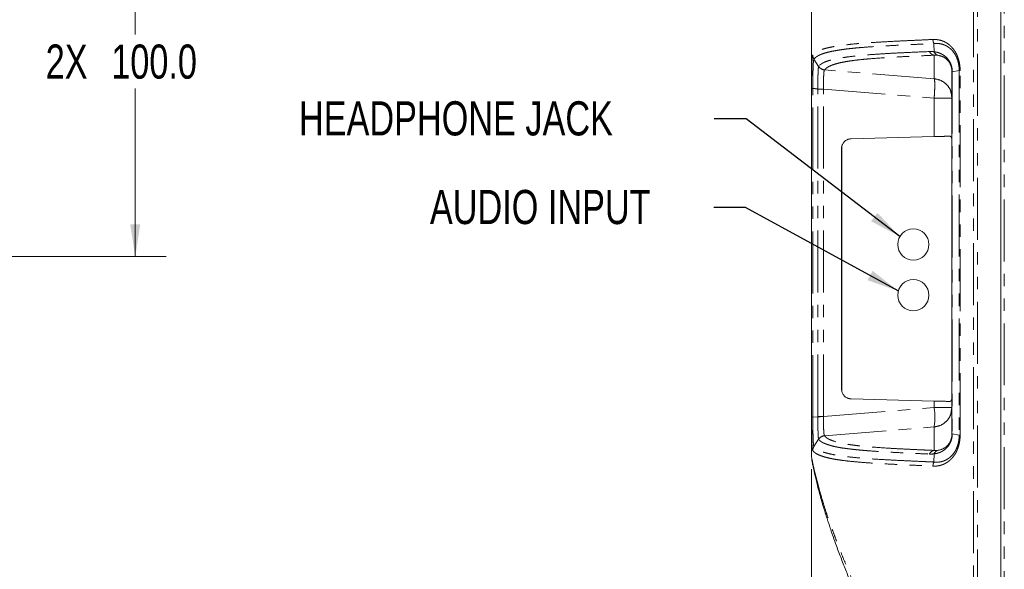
# Model space of a CAD drawing. Header units: millimetres. Extents: x 19 to 844, y 7 to 552.
# Tile 124 of 177: x 320 to 421, y 255 to 311. Entities that reach past the tile are written whole.
import ezdxf

# ---------------------------------------------------------------- set-up
doc = ezdxf.new("R2010")
doc.units = ezdxf.units.MM
doc.linetypes.add('PHANTOM', pattern=[12.7, 6.35, -1.27, 1.27, -1.27, 1.27, -1.27])
doc.styles.add('SLDTEXTSTYLE0', font='TXT', dxfattribs={"width": 0.75})
doc.dimstyles.new('SLDDIMSTYLE0', dxfattribs={"dimtxt": 3.5, "dimasz": 3.302, "dimexe": 0, "dimexo": 0.0625, "dimgap": 0.875, "dimtad": 0, "dimtih": 1, "dimtoh": 1, "dimdec": 1, "dimlfac": 2.5, "dimrnd": 1e-09, "dimzin": 4, "dimdsep": 46, "dimtxsty": 'SLDTEXTSTYLE0', "dimsah": 1, "dimcen": 0.09, "dimadec": 0, "dimazin": 1, "dimtfac": 1, "dimtdec": 1, "dimtofl": 0, "dimtmove": 0, "dimatfit": 3, "dimfxl": 0, "dimfrac": 2, "dimtolj": 1, "dimtzin": 12, "dimarcsym": 0})
doc.dimstyles.new('SLDDIMSTYLE1', dxfattribs={"dimtxt": 3.5, "dimasz": 3.302, "dimexe": 0, "dimexo": 0.0625, "dimgap": 0.875, "dimtad": 0, "dimtih": 1, "dimtoh": 1, "dimdec": 1, "dimlfac": 2.5, "dimrnd": 1e-09, "dimzin": 12, "dimdsep": 46, "dimtxsty": 'SLDTEXTSTYLE0', "dimsah": 1, "dimcen": 0.09, "dimadec": 0, "dimazin": 3, "dimtfac": 1, "dimtdec": 1, "dimtofl": 0, "dimtmove": 0, "dimatfit": 3, "dimfxl": 0, "dimfrac": 2, "dimtolj": 1, "dimtzin": 12, "dimarcsym": 0})
doc.dimstyles.new('SLDDIMSTYLE2', dxfattribs={"dimtxt": 0.18, "dimasz": 3.302, "dimexe": 0, "dimexo": 0.0625, "dimgap": 0, "dimtad": 0, "dimtih": 1, "dimtoh": 1, "dimdec": 0, "dimrnd": 1e-09, "dimzin": 0, "dimdsep": 46, "dimtxsty": 'Standard', "dimsah": 1, "dimcen": 0.09, "dimadec": 0, "dimazin": 0, "dimtfac": 3.302, "dimtdec": 0, "dimtofl": 0, "dimtmove": 0, "dimatfit": 3, "dimfxl": 0, "dimfrac": 2, "dimtolj": 1, "dimtzin": 0, "dimarcsym": 0})

# ---------------------------------------------------------------- blocks, each defined once
blk = doc.blocks.new('_D_11')
at = {"color": 7, "linetype": 'Continuous', "lineweight": 0}
for p, q in [((400.81, 265.38), (400.81, 186.11)), ((362.48, 199.44), (362.48, 186.11)), ((362.48, 189.28), (377.12, 189.28)), ((400.81, 189.28), (386.17, 189.28))]:
    blk.add_line(p, q, dxfattribs=at)
for points in [[(362.48, 189.28), (365.78, 188.77), (365.78, 189.79)], [(400.81, 189.28), (397.5, 189.79), (397.5, 188.77)]]:
    blk.add_solid(points, dxfattribs=at)
at = {"color": 7, "linetype": 'Continuous', "lineweight": 0, "insert": (377.12, 191.01), "char_height": 3.5, "attachment_point": 1, "style": 'SLDTEXTSTYLE0'}
blk.add_mtext('95.8', dxfattribs=at)
blk = doc.blocks.new('_D_15')
at = {"color": 7, "linetype": 'Continuous', "lineweight": 0}
for p, q in [((209.83, 327.17), (334.65, 327.17)), ((331.48, 327.17), (331.48, 309.95)), ((331.48, 287.17), (331.48, 304.39)), ((209.83, 287.17), (334.65, 287.17))]:
    blk.add_line(p, q, dxfattribs=at)
for points in [[(331.48, 327.17), (330.97, 323.87), (331.99, 323.87)], [(331.48, 287.17), (331.99, 290.47), (330.97, 290.47)]]:
    blk.add_solid(points, dxfattribs=at)
at = {"color": 7, "linetype": 'Continuous', "lineweight": 0, "char_height": 3.5, "attachment_point": 1, "style": 'SLDTEXTSTYLE0'}
for s, insert in [('2X', (322.3, 308.91)), ('100.0', (329.02, 308.91))]:
    blk.add_mtext(s, dxfattribs=dict(at, insert=insert))

msp = doc.modelspace()

# ---------------------------------------------------------------- linework, layer by layer
at = {"color": 7, "linetype": 'Continuous', "lineweight": 15}
for p, q in [((420.206, 377.662), (420.206, 223.186)), ((400.806, 266.653), (400.806, 326.649)), ((415.206, 306.11), (415.206, 269.018)), ((415.206, 303.424), (415.108, 303.943)), ((413.38, 299.472), (404.86, 299.249)), ((403.886, 298.25), (403.886, 273.598)), ((403.926, 273.333), (403.926, 298.515)), ((404.86, 272.598), (413.38, 272.375)), ((415.137, 271.335), (415.206, 271.703)), ((415.206, 271.702), (415.206, 272.257)), ((400.895, 266.188), (400.806, 266.653))]:
    msp.add_line(p, q, dxfattribs=at)
at = {"color": 8, "linetype": 'PHANTOM', "lineweight": 0}
for p, q in [((420.571, 223.186), (420.571, 377.662)), ((417.425, 326.648), (417.424, 225.377)), ((417.808, 225.402), (417.808, 326.648)), ((413.36, 309.005), (413.375, 308.162)), ((401.535, 306.672), (401.06, 307.409)), ((413.38, 307.815), (413.38, 305.409)), ((413.38, 305.409), (402.144, 306.31)), ((415.238, 306.125), (415.237, 269.003)), ((415.947, 306.243), (415.238, 306.125)), ((415.947, 306.243), (415.947, 268.885)), ((416.042, 268.885), (416.042, 306.243)), ((400.818, 304.419), (400.818, 270.709)), ((400.949, 270.709), (400.949, 304.419)), ((401.445, 270.794), (401.445, 304.339)), ((402.043, 304.333), (413.38, 303.424)), ((402.044, 270.794), (402.043, 304.333)), ((413.38, 303.424), (413.38, 299.472)), ((402.044, 270.794), (413.38, 271.703)), ((413.38, 272.375), (413.38, 271.703)), ((400.949, 270.709), (401.445, 270.747)), ((402.145, 268.818), (413.38, 269.718)), ((413.38, 267.313), (413.38, 269.718)), ((415.237, 269.003), (415.947, 268.885)), ((401.061, 267.718), (401.536, 268.456)), ((413.36, 266.122), (413.375, 266.965))]:
    msp.add_line(p, q, dxfattribs=at)
at = {"color": 7, "linetype": 'Continuous', "lineweight": 15}
for centre in [(411.246, 288.424), (411.246, 283.224)]:
    msp.add_circle(centre, 1.6, dxfattribs=at)
at = {"color": 8, "linetype": 'PHANTOM', "lineweight": 0}
msp.add_arc((406.411, 270.711), 7.039, 351.89564, 8.10427, dxfattribs=at)
for points, knots in [([(413.255, 309.425), (412.886, 309.409), (412.125, 309.375), (410.938, 309.319), (409.701, 309.26), (408.43, 309.196), (407.324, 309.133), (406.354, 309.068), (405.534, 309.003), (404.671, 308.918), (403.916, 308.827), (403.251, 308.729), (402.83, 308.651), (402.508, 308.58), (402.232, 308.513), (401.867, 308.406), (401.582, 308.295), (401.382, 308.194), (401.268, 308.129), (401.166, 308.059), (401.075, 307.987), (400.997, 307.911), (400.956, 307.86), (400.935, 307.834)], [0, 0, 0, 0, 0.0599434, 0.1238224, 0.1933479, 0.263033, 0.3370973, 0.3861121, 0.4403994, 0.4954087, 0.5653259, 0.6143336, 0.6684681, 0.6900238, 0.7202422, 0.7663203, 0.8369283, 0.8621864, 0.8882148, 0.915011, 0.9425741, 0.9709042, 1, 1, 1, 1]), ([(401.06, 307.409), (401.071, 307.424), (401.092, 307.452), (401.13, 307.495), (401.172, 307.537), (401.218, 307.579), (401.269, 307.62), (401.326, 307.661), (401.386, 307.701), (401.462, 307.746), (401.583, 307.811), (401.771, 307.897), (401.987, 307.976), (402.282, 308.068), (402.67, 308.168), (403.281, 308.288), (403.995, 308.4), (404.713, 308.49), (405.394, 308.559), (406.11, 308.62), (407.033, 308.687), (408.186, 308.758), (409.342, 308.82), (410.416, 308.873), (411.394, 308.918), (412.236, 308.955), (412.892, 308.984), (413.219, 308.999), (413.36, 309.005)], [0, 0, 0, 0, 0.0156329, 0.0312671, 0.0469023, 0.0625382, 0.0781748, 0.093812, 0.10945, 0.1250888, 0.147537, 0.1876304, 0.2316255, 0.2501748, 0.3127552, 0.3753617, 0.4379574, 0.5005045, 0.5413221, 0.5821252, 0.6433466, 0.7147871, 0.7861791, 0.8396695, 0.8931297, 0.9465706, 0.9769907, 1, 1, 1, 1]), ([(416.042, 306.243), (416.042, 306.274), (416.041, 306.341), (416.037, 306.45), (416.03, 306.584), (416.014, 306.739), (415.99, 306.911), (415.956, 307.085), (415.898, 307.318), (415.829, 307.54), (415.753, 307.744), (415.681, 307.919), (415.601, 308.075), (415.511, 308.216), (415.403, 308.368), (415.252, 308.558), (415.058, 308.769), (414.856, 308.942), (414.653, 309.075), (414.447, 309.189), (414.219, 309.288), (414.015, 309.348), (413.817, 309.39), (413.645, 309.415), (413.471, 309.427), (413.343, 309.428), (413.278, 309.426), (413.255, 309.425)], [0, 0, 0, 0, 0.014063, 0.0303581, 0.0488805, 0.0749497, 0.101007, 0.1289626, 0.1581149, 0.2165552, 0.2439671, 0.2690991, 0.3159779, 0.3403606, 0.3670496, 0.4278567, 0.4922822, 0.5536161, 0.611841, 0.6692446, 0.7309655, 0.8048513, 0.8387098, 0.8952242, 0.9463643, 0.9812902, 1, 1, 1, 1]), ([(413.36, 309.005), (413.328, 309.067), (413.301, 309.136), (413.265, 309.278), (413.256, 309.352), (413.255, 309.425)], [0, 0, 0, 0, 0.5, 0.5, 1, 1, 1, 1]), ([(413.36, 309.005), (413.39, 309.008), (413.449, 309.015), (413.539, 309.019), (413.628, 309.021), (413.717, 309.019), (413.894, 309.008), (414.127, 308.97), (414.382, 308.889), (414.617, 308.783), (414.818, 308.663), (415.04, 308.49), (415.28, 308.26), (415.486, 307.977), (415.633, 307.696), (415.709, 307.523), (415.785, 307.317), (415.854, 307.074), (415.901, 306.836), (415.926, 306.646), (415.938, 306.51), (415.946, 306.377), (415.947, 306.288), (415.947, 306.243)], [0, 0, 0, 0, 0.0270473, 0.0540924, 0.0811335, 0.1081695, 0.1351979, 0.2422668, 0.3202346, 0.3695718, 0.4606055, 0.5111247, 0.5882772, 0.7051543, 0.741981, 0.7787002, 0.8137548, 0.8623882, 0.9116057, 0.9356336, 0.9566393, 0.9782821, 1, 1, 1, 1]), ([(412.887, 308.189), (412.088, 308.156), (410.839, 308.104), (409.28, 308.026), (407.945, 307.951), (406.533, 307.855), (405.209, 307.731), (404.292, 307.611), (403.637, 307.505), (403.153, 307.41), (402.824, 307.329), (402.561, 307.255), (402.256, 307.153), (402.009, 307.041), (401.842, 306.942), (401.757, 306.885), (401.676, 306.822), (401.601, 306.753), (401.561, 306.705), (401.54, 306.68)], [0, 0, 0, 0, 0.13836712, 0.21629848, 0.27817839, 0.38400607, 0.49067913, 0.56667976, 0.61650686, 0.67988367, 0.7264007, 0.7434878, 0.79145343, 0.87129057, 0.8930912, 0.91686451, 0.94260867, 0.97032161, 1, 1, 1, 1]), ([(413.375, 308.162), (413.347, 308.166), (413.292, 308.174), (413.214, 308.183), (413.14, 308.188), (413.07, 308.191), (413.005, 308.192), (412.945, 308.191), (412.906, 308.19), (412.887, 308.189)], [0, 0, 0, 0, 0.164634, 0.3219331, 0.471955, 0.614742, 0.7503271, 0.8787386, 1, 1, 1, 1]), ([(413.38, 307.815), (413.284, 307.829), (413.185, 307.87), (413.012, 308.001), (412.939, 308.091), (412.887, 308.189)], [0, 0, 0, 0, 0.5, 0.5, 1, 1, 1, 1]), ([(415.237, 306.125), (415.237, 306.147), (415.237, 306.203), (415.231, 306.305), (415.218, 306.422), (415.199, 306.529), (415.169, 306.661), (415.097, 306.902), (414.973, 307.155), (414.823, 307.374), (414.657, 307.571), (414.464, 307.739), (414.262, 307.874), (414.094, 307.964), (413.926, 308.036), (413.745, 308.095), (413.561, 308.138), (413.437, 308.154), (413.375, 308.162)], [0, 0, 0, 0, 0.0161064, 0.0409472, 0.0745831, 0.1028655, 0.1229566, 0.1781516, 0.2997706, 0.3623386, 0.4240423, 0.5519644, 0.6316944, 0.6945986, 0.7709638, 0.8472644, 0.9235904, 1, 1, 1, 1]), ([(413.729, 307.813), (413.657, 307.838), (413.586, 307.881), (413.463, 308.002), (413.412, 308.078), (413.375, 308.162)], [0, 0, 0, 0, 0.5, 0.5, 1, 1, 1, 1]), ([(400.935, 307.834), (400.934, 307.831), (400.93, 307.825), (400.923, 307.81), (400.915, 307.785), (400.906, 307.75), (400.896, 307.693), (400.884, 307.61), (400.868, 307.45), (400.855, 307.24), (400.845, 306.975), (400.838, 306.749), (400.832, 306.504), (400.826, 306.166), (400.823, 305.799), (400.82, 305.407), (400.819, 305.152), (400.818, 304.935), (400.818, 304.755), (400.818, 304.579), (400.818, 304.464), (400.818, 304.419)], [0, 0, 0, 0, 0.0154985, 0.0383296, 0.0684716, 0.105553, 0.1347399, 0.1981918, 0.2582798, 0.3744986, 0.4353623, 0.4986103, 0.5621666, 0.623926, 0.7425401, 0.8033299, 0.8668588, 0.896386, 0.9326215, 0.9735339, 1, 1, 1, 1]), ([(400.935, 307.834), (400.936, 307.76), (400.946, 307.685), (400.989, 307.541), (401.02, 307.472), (401.06, 307.409)], [0, 0, 0, 0, 0.5, 0.5, 1, 1, 1, 1]), ([(400.949, 304.419), (400.949, 304.456), (400.949, 304.53), (400.949, 304.639), (400.949, 304.744), (400.949, 304.846), (400.949, 304.944), (400.95, 305.038), (400.95, 305.128), (400.95, 305.215), (400.95, 305.298), (400.951, 305.377), (400.951, 305.453), (400.952, 305.615), (400.953, 305.81), (400.956, 306.054), (400.96, 306.263), (400.966, 306.477), (400.973, 306.673), (400.981, 306.848), (400.99, 307.001), (401, 307.112), (401.009, 307.192), (401.016, 307.25), (401.025, 307.304), (401.035, 307.35), (401.047, 307.388), (401.055, 307.402), (401.06, 307.409)], [0, 0, 0, 0, 0.0250428, 0.0493602, 0.0729482, 0.0958044, 0.1179308, 0.1393329, 0.1600156, 0.1799831, 0.1992394, 0.2177877, 0.2356305, 0.2527687, 0.3341578, 0.3788873, 0.4418018, 0.504499, 0.5670945, 0.6295624, 0.6918547, 0.7540558, 0.787583, 0.8240816, 0.8635702, 0.9060568, 0.9515429, 1, 1, 1, 1]), ([(402.144, 306.31), (402.152, 306.32), (402.176, 306.35), (402.23, 306.407), (402.313, 306.481), (402.423, 306.56), (402.58, 306.654), (402.816, 306.766), (403.166, 306.892), (403.573, 307.004), (404.03, 307.104), (404.528, 307.192), (405.121, 307.277), (405.79, 307.356), (406.857, 307.459), (408.115, 307.549), (409.549, 307.632), (410.761, 307.695), (412.05, 307.755), (412.937, 307.795), (413.38, 307.815)], [0, 0, 0, 0, 0.0121004, 0.0351217, 0.069059, 0.1015361, 0.1336293, 0.1894671, 0.2501513, 0.3092721, 0.3571873, 0.4109677, 0.4626667, 0.51911, 0.5755772, 0.7026486, 0.771747, 0.8443824, 0.9221694, 1, 1, 1, 1]), ([(413.729, 307.813), (413.959, 307.764), (414.342, 307.681), (414.799, 307.299), (415.064, 306.9), (415.136, 306.604), (415.157, 306.518)], [0, 0, 0, 0, 0.4246639, 0.7070646, 0.9148728, 1, 1, 1, 1]), ([(401.535, 306.672), (401.534, 306.668), (401.53, 306.659), (401.525, 306.638), (401.52, 306.61), (401.511, 306.55), (401.5, 306.46), (401.49, 306.325), (401.484, 306.206), (401.481, 306.065), (401.476, 305.903), (401.469, 305.726), (401.462, 305.55), (401.456, 305.364), (401.453, 305.166), (401.451, 304.96), (401.449, 304.755), (401.447, 304.553), (401.445, 304.41), (401.445, 304.339)], [0, 0, 0, 0, 0.0250167, 0.0674677, 0.1040566, 0.1327707, 0.2548423, 0.3153394, 0.3724096, 0.4360018, 0.5031452, 0.5706356, 0.6352942, 0.6882631, 0.755534, 0.8223227, 0.8759942, 0.9379987, 1, 1, 1, 1]), ([(402.138, 306.304), (402.021, 306.315), (401.9, 306.354), (401.688, 306.483), (401.598, 306.573), (401.535, 306.672)], [0, 0, 0, 0, 0.5, 0.5, 1, 1, 1, 1]), ([(401.54, 306.68), (401.603, 306.58), (401.693, 306.49), (401.905, 306.36), (402.027, 306.321), (402.144, 306.31)], [0, 0, 0, 0, 0.5, 0.5, 1, 1, 1, 1]), ([(402.043, 304.333), (402.04, 304.575), (402.037, 304.818), (402.039, 305.269), (402.044, 305.478), (402.059, 305.838), (402.069, 305.988), (402.098, 306.208), (402.116, 306.278), (402.138, 306.304)], [0, 0, 0, 0, 0.25, 0.25, 0.5, 0.5, 0.75, 0.75, 1, 1, 1, 1]), ([(415.108, 303.943), (415.098, 304.012), (415.051, 304.324), (414.702, 304.796), (414.115, 305.266), (413.625, 305.362), (413.38, 305.409)], [0, 0, 0, 0, 0.0858022, 0.3905348, 0.6952674, 1, 1, 1, 1]), ([(413.38, 303.424), (413.4, 303.67), (413.415, 303.915), (413.436, 304.373), (413.442, 304.585), (413.442, 304.948), (413.436, 305.098), (413.415, 305.318), (413.4, 305.386), (413.38, 305.409)], [0, 0, 0, 0, 0.25, 0.25, 0.5, 0.5, 0.75, 0.75, 1, 1, 1, 1]), ([(401.445, 304.339), (401.428, 304.342), (401.386, 304.348), (401.323, 304.361), (401.257, 304.373), (401.174, 304.387), (401.072, 304.402), (400.99, 304.413), (400.949, 304.419)], [0, 0, 0, 0, 0.1028189, 0.2538552, 0.3813109, 0.5052729, 0.7518019, 1, 1, 1, 1]), ([(402.043, 304.333), (402.025, 304.333), (401.987, 304.333), (401.932, 304.334), (401.876, 304.334), (401.821, 304.334), (401.767, 304.334), (401.714, 304.335), (401.663, 304.335), (401.614, 304.336), (401.567, 304.337), (401.522, 304.337), (401.481, 304.338), (401.457, 304.339), (401.445, 304.339)], [0, 0, 0, 0, 0.077707, 0.1564365, 0.2361887, 0.3169637, 0.3987617, 0.4815828, 0.565427, 0.6502946, 0.7361856, 0.8231001, 0.9110382, 1, 1, 1, 1]), ([(415.206, 303.424), (415.206, 303.424), (415.16, 303.424), (414.98, 303.424), (414.848, 303.424), (414.513, 303.424), (414.312, 303.424), (413.869, 303.424), (413.627, 303.424), (413.38, 303.424)], [0, 0, 0, 0, 0.25, 0.25, 0.5, 0.5, 0.75, 0.75, 1, 1, 1, 1]), ([(413.38, 271.703), (413.407, 271.703), (413.464, 271.704), (413.547, 271.703), (413.635, 271.703), (413.751, 271.703), (413.898, 271.703), (414.128, 271.703), (414.402, 271.703), (414.679, 271.703), (414.914, 271.703), (415.047, 271.703), (415.119, 271.703), (415.153, 271.703), (415.181, 271.703), (415.202, 271.703), (415.205, 271.703), (415.206, 271.703)], [0, 0, 0, 0, 0.027392, 0.0578853, 0.0849063, 0.1175109, 0.178698, 0.2412635, 0.3694351, 0.5000086, 0.6149564, 0.7587389, 0.796634, 0.8397076, 0.8879605, 0.9413919, 1, 1, 1, 1]), ([(400.818, 270.709), (400.818, 270.67), (400.818, 270.594), (400.818, 270.481), (400.818, 270.371), (400.818, 270.265), (400.819, 270.162), (400.819, 270.062), (400.819, 269.966), (400.82, 269.874), (400.82, 269.785), (400.82, 269.7), (400.821, 269.618), (400.822, 269.435), (400.824, 269.215), (400.827, 268.935), (400.831, 268.693), (400.838, 268.361), (400.848, 268.067), (400.859, 267.825), (400.87, 267.67), (400.882, 267.537), (400.895, 267.446), (400.906, 267.383), (400.916, 267.34), (400.927, 267.31), (400.934, 267.298), (400.936, 267.294)], [0, 0, 0, 0, 0.0227394, 0.0448723, 0.0664019, 0.0873319, 0.1076658, 0.1274064, 0.1465566, 0.1651188, 0.1830941, 0.2004818, 0.2172807, 0.2334897, 0.3141138, 0.3574714, 0.420779, 0.4843726, 0.6083115, 0.6688622, 0.7280994, 0.7908744, 0.8575206, 0.8896613, 0.9274459, 0.9760735, 1, 1, 1, 1]), ([(400.949, 270.709), (400.908, 270.709), (400.876, 270.709), (400.831, 270.709), (400.819, 270.709), (400.818, 270.709)], [0, 0, 0, 0, 0.5, 0.5, 1, 1, 1, 1]), ([(401.061, 267.718), (401.059, 267.722), (401.054, 267.728), (401.047, 267.743), (401.041, 267.761), (401.035, 267.782), (401.03, 267.807), (401.024, 267.834), (401.019, 267.865), (401.014, 267.898), (401.01, 267.933), (401.005, 267.971), (400.999, 268.037), (400.99, 268.142), (400.981, 268.284), (400.973, 268.459), (400.965, 268.69), (400.957, 269.079), (400.953, 269.463), (400.951, 269.785), (400.95, 269.953), (400.95, 270.13), (400.949, 270.316), (400.949, 270.51), (400.949, 270.642), (400.949, 270.709)], [0, 0, 0, 0, 0.0249026, 0.0494175, 0.0735389, 0.0972625, 0.1205853, 0.1435097, 0.1660422, 0.1881888, 0.209955, 0.2313452, 0.2523635, 0.3152264, 0.3781368, 0.421959, 0.5034245, 0.6005507, 0.7526953, 0.7901508, 0.8291057, 0.869585, 0.911583, 0.9550685, 1, 1, 1, 1]), ([(402.044, 270.794), (401.928, 270.787), (401.809, 270.78), (401.599, 270.765), (401.509, 270.756), (401.445, 270.747)], [0, 0, 0, 0, 0.5, 0.5, 1, 1, 1, 1]), ([(401.445, 270.794), (401.511, 270.794), (401.6, 270.794), (401.807, 270.794), (401.924, 270.794), (402.044, 270.794)], [0, 0, 0, 0, 0.5, 0.5, 1, 1, 1, 1]), ([(401.445, 270.747), (401.446, 270.718), (401.446, 270.661), (401.447, 270.575), (401.448, 270.49), (401.449, 270.405), (401.451, 270.292), (401.453, 270.131), (401.455, 269.934), (401.458, 269.737), (401.463, 269.556), (401.469, 269.382), (401.478, 269.155), (401.484, 268.961), (401.492, 268.796), (401.5, 268.692), (401.509, 268.605), (401.516, 268.544), (401.523, 268.503), (401.53, 268.474), (401.534, 268.462), (401.536, 268.456)], [0, 0, 0, 0, 0.0252803, 0.0505546, 0.0758254, 0.1010952, 0.126367, 0.1770249, 0.2467981, 0.3091282, 0.3657784, 0.4293479, 0.4958072, 0.6273962, 0.6800451, 0.7502807, 0.8141056, 0.8731812, 0.9154494, 0.9577125, 1, 1, 1, 1]), ([(402.139, 268.823), (402.117, 268.85), (402.099, 268.92), (402.07, 269.139), (402.06, 269.288), (402.045, 269.648), (402.04, 269.857), (402.038, 270.309), (402.04, 270.552), (402.044, 270.794)], [0, 0, 0, 0, 0.25, 0.25, 0.5, 0.5, 0.75, 0.75, 1, 1, 1, 1]), ([(413.38, 269.718), (413.625, 269.766), (414.114, 269.862), (414.705, 270.331), (415.072, 270.85), (415.12, 271.215), (415.137, 271.335)], [0, 0, 0, 0, 0.2865525, 0.5731052, 0.8596579, 1, 1, 1, 1]), ([(401.536, 268.456), (401.599, 268.555), (401.689, 268.645), (401.901, 268.774), (402.022, 268.812), (402.139, 268.823)], [0, 0, 0, 0, 0.5, 0.5, 1, 1, 1, 1]), ([(402.145, 268.818), (402.028, 268.807), (401.906, 268.768), (401.694, 268.638), (401.604, 268.547), (401.541, 268.448)], [0, 0, 0, 0, 0.5, 0.5, 1, 1, 1, 1]), ([(413.38, 267.313), (413.241, 267.319), (412.946, 267.331), (412.482, 267.351), (411.937, 267.376), (411.338, 267.404), (410.514, 267.444), (409.545, 267.494), (408.141, 267.574), (406.812, 267.67), (405.752, 267.775), (405.033, 267.863), (404.476, 267.946), (403.757, 268.078), (403.195, 268.223), (402.807, 268.366), (402.616, 268.452), (402.485, 268.522), (402.371, 268.595), (402.276, 268.67), (402.2, 268.744), (402.163, 268.793), (402.145, 268.818)], [0, 0, 0, 0, 0.0240757, 0.0510559, 0.080939, 0.1196079, 0.1570303, 0.2281904, 0.2951174, 0.4195986, 0.4951319, 0.5362388, 0.6002679, 0.6497139, 0.7629598, 0.8203652, 0.8488664, 0.8788212, 0.9107651, 0.9416104, 0.9713553, 1, 1, 1, 1]), ([(413.255, 265.703), (413.288, 265.702), (413.353, 265.699), (413.451, 265.701), (413.549, 265.705), (413.67, 265.716), (413.814, 265.737), (413.972, 265.771), (414.117, 265.811), (414.278, 265.865), (414.457, 265.945), (414.658, 266.057), (414.855, 266.186), (415.053, 266.355), (415.245, 266.562), (415.396, 266.75), (415.503, 266.9), (415.593, 267.041), (415.673, 267.196), (415.746, 267.369), (415.821, 267.567), (415.89, 267.784), (415.949, 268.014), (415.984, 268.188), (416.011, 268.364), (416.028, 268.533), (416.04, 268.707), (416.041, 268.822), (416.042, 268.885)], [0, 0, 0, 0, 0.0267921, 0.0535785, 0.0803565, 0.107128, 0.1529702, 0.1987626, 0.2379366, 0.2728201, 0.3337492, 0.3896648, 0.4461194, 0.506, 0.5696657, 0.6302579, 0.6569836, 0.6814404, 0.7282761, 0.7531137, 0.7799919, 0.8372658, 0.8661471, 0.8942726, 0.9211563, 0.9480733, 0.9718206, 1, 1, 1, 1]), ([(415.947, 268.885), (415.947, 268.854), (415.946, 268.796), (415.944, 268.718), (415.94, 268.657), (415.937, 268.613), (415.935, 268.585), (415.93, 268.527), (415.917, 268.413), (415.882, 268.187), (415.829, 267.96), (415.749, 267.709), (415.659, 267.481), (415.485, 267.144), (415.27, 266.861), (415.03, 266.629), (414.865, 266.501), (414.654, 266.364), (414.391, 266.235), (414.113, 266.156), (413.902, 266.122), (413.766, 266.109), (413.632, 266.105), (413.497, 266.108), (413.406, 266.118), (413.36, 266.122)], [0, 0, 0, 0, 0.0152288, 0.0277571, 0.0376242, 0.0448481, 0.0494347, 0.0513854, 0.0731423, 0.1054126, 0.1648728, 0.1924354, 0.2462541, 0.3018686, 0.4193819, 0.4832221, 0.5473173, 0.5819422, 0.6859039, 0.7932703, 0.8365287, 0.877482, 0.9167453, 0.9583921, 1, 1, 1, 1]), ([(413.375, 266.965), (413.404, 266.968), (413.459, 266.974), (413.539, 266.987), (413.614, 267.001), (413.683, 267.017), (413.747, 267.033), (413.806, 267.051), (413.875, 267.073), (413.96, 267.106), (414.089, 267.162), (414.288, 267.268), (414.484, 267.408), (414.648, 267.555), (414.747, 267.657), (414.823, 267.754), (414.882, 267.839), (414.93, 267.915), (414.98, 268.002), (415.039, 268.117), (415.097, 268.25), (415.159, 268.426), (415.202, 268.601), (415.226, 268.77), (415.236, 268.893), (415.237, 268.968), (415.238, 269.003)], [0, 0, 0, 0, 0.0352354, 0.0683339, 0.0992923, 0.1281096, 0.1547867, 0.1793247, 0.2017256, 0.2417129, 0.2876637, 0.3660072, 0.499275, 0.5527699, 0.5997638, 0.6455087, 0.6705204, 0.6954145, 0.7255965, 0.7588099, 0.807288, 0.8477862, 0.9099151, 0.9448614, 0.9748738, 1, 1, 1, 1]), ([(415.155, 268.605), (415.131, 268.51), (415.055, 268.202), (414.792, 267.827), (414.343, 267.447), (413.967, 267.366), (413.729, 267.315)], [0, 0, 0, 0, 0.0944056, 0.3070574, 0.5604061, 1, 1, 1, 1]), ([(401.061, 267.718), (401.021, 267.656), (400.99, 267.587), (400.948, 267.443), (400.937, 267.368), (400.936, 267.294)], [0, 0, 0, 0, 0.5, 0.5, 1, 1, 1, 1]), ([(413.36, 266.122), (413.177, 266.131), (412.74, 266.151), (411.865, 266.19), (410.738, 266.241), (409.446, 266.304), (407.975, 266.381), (406.679, 266.463), (405.578, 266.552), (404.767, 266.632), (403.995, 266.728), (403.282, 266.84), (402.725, 266.949), (402.378, 267.036), (402.08, 267.121), (401.769, 267.228), (401.483, 267.365), (401.291, 267.49), (401.18, 267.583), (401.108, 267.657), (401.075, 267.7), (401.061, 267.718)], [0, 0, 0, 0, 0.0298916, 0.071248, 0.1425262, 0.2138526, 0.2852553, 0.3924105, 0.4459702, 0.4995334, 0.5620778, 0.6246698, 0.6872715, 0.7336084, 0.7498498, 0.8058684, 0.8749159, 0.9174084, 0.9524189, 0.9799488, 1, 1, 1, 1]), ([(401.541, 268.448), (401.551, 268.435), (401.571, 268.41), (401.607, 268.373), (401.65, 268.332), (401.712, 268.278), (401.802, 268.209), (401.916, 268.136), (402.054, 268.066), (402.221, 267.998), (402.423, 267.926), (402.64, 267.856), (402.904, 267.774), (403.18, 267.704), (403.487, 267.645), (403.826, 267.584), (404.224, 267.525), (404.678, 267.47), (405.087, 267.422), (405.501, 267.376), (406.014, 267.324), (406.638, 267.274), (407.434, 267.219), (408.371, 267.16), (409.566, 267.092), (410.792, 267.033), (411.939, 266.981), (412.571, 266.953), (412.887, 266.939)], [0, 0, 0, 0, 0.0148744, 0.0297487, 0.0446237, 0.0645517, 0.0956322, 0.1268158, 0.1544414, 0.1884283, 0.2241886, 0.2585802, 0.2884776, 0.3355062, 0.3614546, 0.3905575, 0.441025, 0.4741385, 0.5081185, 0.5407869, 0.5702576, 0.6216862, 0.6712862, 0.7282689, 0.8000395, 0.8903691, 0.9452117, 1, 1, 1, 1]), ([(417.424, 225.377), (417.339, 225.607), (417.2, 225.985), (416.912, 226.758), (416.556, 227.706), (416.117, 228.863), (415.758, 229.793), (415.484, 230.488), (415.192, 231.221), (414.897, 231.957), (414.6, 232.692), (414.42, 233.136), (414.252, 233.545), (414.045, 234.042), (413.731, 234.792), (413.287, 235.842), (412.748, 237.093), (412.135, 238.496), (411.556, 239.797), (411.088, 240.835), (410.751, 241.574), (410.353, 242.439), (409.803, 243.633), (409.075, 245.196), (408.426, 246.578), (407.894, 247.713), (407.368, 248.836), (406.847, 249.956), (406.324, 251.097), (405.757, 252.349), (405.173, 253.656), (404.589, 254.999), (404.154, 256.036), (403.816, 256.878), (403.568, 257.521), (403.34, 258.123), (403.068, 258.86), (402.745, 259.746), (402.422, 260.654), (402.111, 261.58), (401.836, 262.472), (401.637, 263.181), (401.511, 263.656), (401.407, 264.052), (401.299, 264.469), (401.178, 264.932), (401.07, 265.358), (400.979, 265.757), (400.919, 266.051), (400.881, 266.25), (400.858, 266.376), (400.841, 266.476), (400.828, 266.546), (400.82, 266.594), (400.814, 266.626), (400.809, 266.648), (400.806, 266.658), (400.806, 266.655), (400.806, 266.653)], [0, 0, 0, 0, 0.0132864, 0.0217724, 0.0447068, 0.068178, 0.0888806, 0.0988855, 0.1088647, 0.1320148, 0.1421417, 0.1522427, 0.1581898, 0.166359, 0.1818629, 0.2028558, 0.2291195, 0.2571709, 0.2877222, 0.3084286, 0.3208931, 0.3333289, 0.3620058, 0.3951363, 0.4314238, 0.4497381, 0.4676868, 0.5036473, 0.522487, 0.5423526, 0.5861371, 0.6101512, 0.6344963, 0.6580203, 0.6691319, 0.6798375, 0.7007983, 0.7224637, 0.7463502, 0.7722456, 0.7980629, 0.8216185, 0.8342121, 0.8416271, 0.8594023, 0.8767416, 0.8952351, 0.9147375, 0.9341934, 0.9435777, 0.9525742, 0.9616103, 0.9694332, 0.9753347, 0.9813437, 0.9874586, 0.9936779, 1, 1, 1, 1]), ([(400.936, 267.294), (400.942, 267.286), (400.953, 267.269), (400.975, 267.242), (401.003, 267.21), (401.037, 267.176), (401.077, 267.14), (401.141, 267.089), (401.287, 266.985), (401.575, 266.83), (402.035, 266.667), (402.531, 266.538), (403.006, 266.441), (403.468, 266.364), (404.024, 266.285), (404.677, 266.207), (405.501, 266.127), (406.492, 266.047), (407.716, 265.969), (409.042, 265.899), (410.44, 265.833), (411.827, 265.769), (412.779, 265.725), (413.255, 265.703)], [0, 0, 0, 0, 0.0076001, 0.0172461, 0.0289381, 0.0426758, 0.0567059, 0.0707311, 0.103537, 0.1785307, 0.2549525, 0.3172917, 0.3597688, 0.4037816, 0.4462179, 0.4998343, 0.5534156, 0.618722, 0.6911953, 0.7736705, 0.8452934, 0.9226707, 1, 1, 1, 1]), ([(413.38, 267.313), (413.284, 267.299), (413.185, 267.258), (413.013, 267.127), (412.939, 267.037), (412.887, 266.939)], [0, 0, 0, 0, 0.5, 0.5, 1, 1, 1, 1]), ([(412.887, 266.939), (412.917, 266.938), (412.977, 266.935), (413.071, 266.936), (413.168, 266.941), (413.27, 266.95), (413.34, 266.96), (413.375, 266.965)], [0, 0, 0, 0, 0.1919061, 0.3878127, 0.5877619, 0.7918026, 1, 1, 1, 1]), ([(413.729, 267.315), (413.655, 267.29), (413.584, 267.245), (413.462, 267.125), (413.411, 267.049), (413.375, 266.965)], [0, 0, 0, 0, 0.5, 0.5, 1, 1, 1, 1]), ([(413.36, 266.122), (413.328, 266.061), (413.301, 265.992), (413.266, 265.85), (413.256, 265.775), (413.255, 265.703)], [0, 0, 0, 0, 0.5, 0.5, 1, 1, 1, 1])]:
    msp.add_open_spline(points, degree=3, knots=knots, dxfattribs=at)
for points in [[(413.38, 307.815), (413.491, 307.826), (413.606, 307.827), (413.729, 307.813)], [(401.54, 306.68), (401.538, 306.678), (401.536, 306.675), (401.535, 306.672)], [(402.138, 306.304), (402.139, 306.307), (402.142, 306.309), (402.144, 306.31)], [(415.947, 306.243), (415.968, 306.243), (416, 306.243), (416.042, 306.243)], [(400.949, 304.419), (400.866, 304.419), (400.82, 304.419), (400.818, 304.419)], [(401.445, 270.794), (401.445, 270.779), (401.445, 270.763), (401.445, 270.747)], [(402.145, 268.818), (402.143, 268.819), (402.14, 268.821), (402.139, 268.823)], [(415.947, 268.885), (415.969, 268.885), (416.001, 268.885), (416.042, 268.885)], [(401.536, 268.456), (401.537, 268.453), (401.539, 268.45), (401.541, 268.448)], [(413.729, 267.315), (413.606, 267.301), (413.49, 267.302), (413.38, 267.313)]]:
    msp.add_open_spline(points, degree=3, dxfattribs=at)
at = {"color": 7, "linetype": 'Continuous', "lineweight": 15}
for points, knots in [([(415.145, 306.594), (415.163, 306.519), (415.2, 306.368), (415.213, 306.182), (415.22, 306.088)], [0, 0, 0, 0, 0.49386887, 1, 1, 1, 1]), ([(415.157, 306.518), (415.164, 306.495), (415.2, 306.373), (415.203, 306.227), (415.206, 306.11)], [0, 0, 0, 0, 0.1925874, 1, 1, 1, 1]), ([(403.886, 298.25), (403.886, 298.271), (403.887, 298.312), (403.893, 298.374), (403.902, 298.434), (403.915, 298.492), (403.931, 298.549), (403.95, 298.603), (403.986, 298.69), (404.052, 298.811), (404.164, 298.949), (404.301, 299.067), (404.425, 299.14), (404.531, 299.186), (404.62, 299.215), (404.732, 299.241), (404.815, 299.246), (404.86, 299.249)], [0, 0, 0, 0, 0.040575, 0.0805111, 0.1198093, 0.1584706, 0.1964959, 0.2338863, 0.2706429, 0.3781255, 0.4998088, 0.6145191, 0.7291791, 0.7772629, 0.8384317, 0.9126799, 1, 1, 1, 1]), ([(414.948, 299.513), (414.933, 299.513), (414.902, 299.512), (414.852, 299.511), (414.797, 299.51), (414.738, 299.508), (414.674, 299.506), (414.606, 299.505), (414.533, 299.503), (414.456, 299.501), (414.375, 299.498), (414.288, 299.496), (414.193, 299.494), (414.087, 299.491), (413.969, 299.488), (413.84, 299.484), (413.697, 299.481), (413.543, 299.477), (413.436, 299.474), (413.38, 299.472)], [0, 0, 0, 0, 0.04664693, 0.09403721, 0.14217087, 0.19104796, 0.24066851, 0.29103256, 0.34214015, 0.3939913, 0.44658605, 0.49992443, 0.55668454, 0.61833831, 0.68488543, 0.75632556, 0.83265831, 0.91388327, 1, 1, 1, 1]), ([(415.206, 298.74), (415.206, 298.758), (415.206, 298.796), (415.206, 298.851), (415.205, 298.905), (415.205, 298.957), (415.203, 299.009), (415.201, 299.09), (415.194, 299.195), (415.176, 299.31), (415.145, 299.402), (415.104, 299.461), (415.056, 299.494), (415.007, 299.512), (414.968, 299.513), (414.948, 299.513)], [0, 0, 0, 0, 0.0415872, 0.0829244, 0.1241514, 0.1654093, 0.2068386, 0.2485784, 0.3695046, 0.4899042, 0.6131708, 0.7374512, 0.8225102, 0.9096971, 1, 1, 1, 1]), ([(404.86, 272.598), (404.839, 272.599), (404.799, 272.601), (404.741, 272.608), (404.687, 272.617), (404.638, 272.629), (404.594, 272.641), (404.553, 272.655), (404.517, 272.668), (404.486, 272.681), (404.412, 272.715), (404.301, 272.78), (404.164, 272.898), (404.052, 273.037), (403.979, 273.17), (403.934, 273.285), (403.907, 273.385), (403.889, 273.49), (403.887, 273.562), (403.886, 273.598)], [0, 0, 0, 0, 0.0404446, 0.0783041, 0.1135782, 0.1462669, 0.17637, 0.2038874, 0.2288191, 0.251165, 0.2709249, 0.3855736, 0.5002889, 0.62196, 0.7294486, 0.7941646, 0.8608249, 0.929435, 1, 1, 1, 1]), ([(414.948, 272.334), (414.958, 272.334), (414.978, 272.334), (415.005, 272.338), (415.03, 272.344), (415.053, 272.353), (415.074, 272.366), (415.106, 272.391), (415.143, 272.441), (415.174, 272.533), (415.193, 272.647), (415.206, 272.831), (415.206, 272.998), (415.206, 273.115), (415.206, 273.117)], [0, 0, 0, 0, 0.0441226, 0.0873313, 0.1297295, 0.1714266, 0.2125377, 0.2531827, 0.3776552, 0.5011985, 0.6225438, 0.7438933, 0.9945503, 1, 1, 1, 1]), ([(413.38, 272.375), (413.41, 272.374), (413.468, 272.373), (413.554, 272.371), (413.636, 272.369), (413.714, 272.366), (413.788, 272.365), (413.859, 272.363), (413.925, 272.361), (413.988, 272.359), (414.047, 272.358), (414.102, 272.356), (414.154, 272.355), (414.202, 272.354), (414.247, 272.352), (414.322, 272.35), (414.424, 272.348), (414.549, 272.344), (414.664, 272.341), (414.77, 272.339), (414.866, 272.336), (414.921, 272.335), (414.948, 272.334)], [0, 0, 0, 0, 0.0462508, 0.0908823, 0.1338943, 0.175287, 0.2150602, 0.253214, 0.2897483, 0.3246631, 0.3579584, 0.3896342, 0.4196904, 0.4481271, 0.4749442, 0.5001416, 0.5841674, 0.6679064, 0.751359, 0.8345253, 0.9174056, 1, 1, 1, 1]), ([(415.219, 269.04), (415.213, 268.942), (415.199, 268.749), (415.159, 268.593), (415.14, 268.515)], [0, 0, 0, 0, 0.5060496, 1, 1, 1, 1]), ([(415.206, 269.018), (415.204, 268.963), (415.201, 268.852), (415.187, 268.708), (415.163, 268.632), (415.155, 268.605)], [0, 0, 0, 0, 0.3817989, 0.7760753, 1, 1, 1, 1]), ([(400.824, 266.415), (400.829, 266.385), (400.839, 266.323), (400.883, 266.074), (400.932, 265.835), (400.947, 265.764)], [0, 0, 0, 0, 0.4098782, 0.8232754, 1, 1, 1, 1]), ([(400.873, 266.185), (400.871, 266.186), (400.868, 266.189), (400.894, 266.031), (400.956, 265.709), (401.08, 265.121), (401.294, 264.192), (401.625, 262.92), (401.948, 261.758), (402.199, 260.984), (402.282, 260.726)], [0, 0, 0, 0, 0.0585624, 0.159131, 0.266759, 0.384735, 0.5589817, 0.739312, 0.9130583, 1, 1, 1, 1]), ([(402.098, 261.304), (402.117, 261.237), (402.197, 260.964), (402.301, 260.655), (402.38, 260.421)], [0, 0, 0, 0, 0.2432522, 1, 1, 1, 1]), ([(402.316, 260.623), (402.345, 260.532), (402.403, 260.347), (402.498, 260.049), (402.621, 259.672), (402.795, 259.148), (403.045, 258.421), (403.326, 257.632), (403.688, 256.651), (404.112, 255.55), (404.76, 253.936), (405.275, 252.734), (405.599, 251.979)], [0, 0, 0, 0, 0.0355728, 0.0717077, 0.112913, 0.1775866, 0.265763, 0.376906, 0.4578304, 0.6078876, 0.7534145, 1, 1, 1, 1])]:
    msp.add_open_spline(points, degree=3, knots=knots, dxfattribs=at)
for points in [[(415.206, 306.11), (415.206, 306.114), (415.216, 306.119), (415.237, 306.125)], [(415.206, 269.018), (415.206, 269.013), (415.217, 269.008), (415.237, 269.003)]]:
    msp.add_open_spline(points, degree=3, dxfattribs=at)

# ---------------------------------------------------------------- texts
at = {"color": 7, "linetype": 'Continuous', "lineweight": 0, "char_height": 3.5, "attachment_point": 1, "style": 'SLDTEXTSTYLE0'}
for s, insert in [('HEADPHONE JACK', (348.266, 303.093)), ('AUDIO INPUT', (361.688, 294.009))]:
    msp.add_mtext(s, dxfattribs=dict(at, insert=insert))

# ---------------------------------------------------------------- dimensions: what is measured, and where the dimension line sits
at = {"color": 7, "linetype": 'Continuous', "lineweight": 0}
dim = msp.add_linear_dim(base=(331.478, 287.172), p1=(208.564, 327.172), p2=(208.564, 287.172), angle=90, text='2X <>', dimstyle='SLDDIMSTYLE0', dxfattribs=at)
dim.commit()
dim.dimension.update_dxf_attribs({"geometry": '_D_15', "text_midpoint": (331.478, 307.172), "dimtype": 160})
dim = msp.add_linear_dim(base=(400.806, 189.281), p1=(362.481, 200.705), p2=(400.806, 266.653), angle=0, dimstyle='SLDDIMSTYLE1', dxfattribs=at)
dim.commit()
dim.dimension.update_dxf_attribs({"geometry": '_D_11', "text_midpoint": (381.643, 189.281), "dimtype": 160})

# ---------------------------------------------------------------- leaders
for points in [[(409.862, 289.227), (394.092, 301.277), (390.842, 301.277)], [(409.704, 283.652), (394.032, 292.196), (390.782, 292.196)]]:
    msp.add_leader(points, dimstyle='SLDDIMSTYLE2', dxfattribs=at)

doc.saveas('drawing.dxf')
